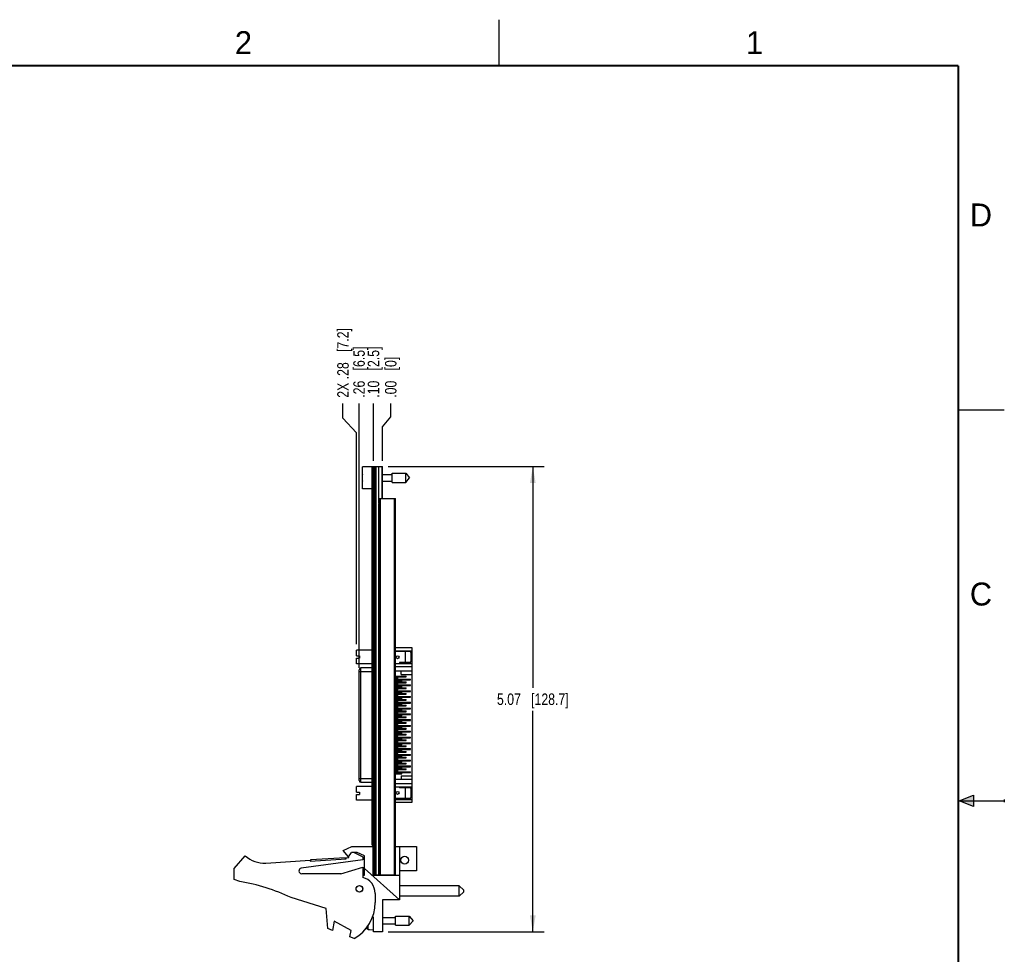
# Model space of a CAD drawing. Header units: inches. Extents: x 0 to 22, y 0 to 17.
# Tile 17 of 17: x 11.3 to 22, y 6.8 to 17. Entities that reach past the tile are written whole.
import ezdxf

# ---------------------------------------------------------------- set-up
doc = ezdxf.new("R2010")
doc.units = ezdxf.units.IN
doc.header["$LTSCALE"] = 1.21
doc.header["$MEASUREMENT"] = 0
doc.layers.get('0').update_dxf_attribs({"linetype": 'CONTINUOUS'})
doc.layers.add('02___PRT_ALL_AXES', color=7, linetype='CONTINUOUS')
doc.layers.add('DIMENSIONS', color=7, linetype='CONTINUOUS')
doc.styles.get("Standard").update_dxf_attribs({"font": 'txt', "width": 0.8})
doc.styles.add('TEXTSTYLE_2', font='txt')
doc.dimstyles.new('DIMSTYLE_1', dxfattribs={"dimtxt": 0.125, "dimasz": 0.18, "dimexe": 0.125, "dimexo": 0.0625, "dimgap": 0.03125, "dimtad": 0, "dimtih": 1, "dimtoh": 1, "dimzin": 4, "dimdsep": 46, "dimtxsty": 'STANDARD', "dimblk": '_FILLED', "dimblk1": '_FILLED', "dimblk2": '_FILLED', "dimcen": 0.09, "dimazin": 1, "dimtp": 0.001, "dimtm": 0.001, "dimtfac": 1, "dimtofl": 0, "dimtmove": 0, "dimatfit": 3, "dimldrblk": '_FILLED', "dimfxl": 1, "dimtolj": 1, "dimtzin": 4, "dimarcsym": 0})
doc.dimstyles.new('DIMSTYLE_2', dxfattribs={"dimtxt": 0.125, "dimasz": 0.18, "dimexe": 0.125, "dimexo": 0.0625, "dimgap": 0.03125, "dimtad": 0, "dimtih": 1, "dimtoh": 1, "dimzin": 4, "dimdsep": 46, "dimtxsty": 'STANDARD', "dimblk": '_FILLED', "dimblk1": '_FILLED', "dimblk2": '_FILLED', "dimcen": 0.09, "dimazin": 1, "dimtfac": 1, "dimtofl": 0, "dimtmove": 0, "dimatfit": 3, "dimldrblk": '_FILLED', "dimfxl": 1, "dimtolj": 1, "dimtzin": 4, "dimarcsym": 0})
doc.dimstyles.new('DIMSTYLE_3', dxfattribs={"dimtxt": 0.125, "dimasz": 0.18, "dimexe": 0.125, "dimexo": 0.0625, "dimgap": 0.0625, "dimtad": 0, "dimtih": 1, "dimtoh": 1, "dimzin": 4, "dimdsep": 46, "dimtxsty": 'STANDARD', "dimblk": '_FILLED', "dimblk1": '_FILLED', "dimblk2": '_FILLED', "dimcen": 0.09, "dimazin": 1, "dimtp": 0.001, "dimtm": 0.001, "dimtfac": 1, "dimtofl": 0, "dimtmove": 0, "dimatfit": 3, "dimldrblk": '_FILLED', "dimfxl": 1, "dimtolj": 1, "dimtzin": 4, "dimarcsym": 0})

# ---------------------------------------------------------------- blocks, each defined once
blk = doc.blocks.new('_FILLED')
at = {"color": 0, "linetype": 'BYBLOCK'}
blk.add_solid([(0, 0), (-1, 0.174), (-1, -0.174)], dxfattribs=at)
blk = doc.blocks.new('*D9')
at = {"layer": 'DIMENSIONS', "color": 2, "linetype": 'CONTINUOUS'}
for p, q in [((15.294, 12.138), (16.993, 12.138)), ((16.868, 12.138), (16.868, 9.73)), ((16.868, 7.073), (16.868, 9.48)), ((15.292, 7.073), (16.993, 7.073))]:
    blk.add_line(p, q, dxfattribs=at)
at = {"layer": 'DIMENSIONS', "color": 2, "linetype": 'CONTINUOUS', "xscale": 0.18, "yscale": 0.18, "zscale": 0.18}
for p, rotation in [((16.868, 12.138), 90), ((16.868, 7.073), 270)]:
    blk.add_blockref('_FILLED', p, dxfattribs=dict(at, rotation=rotation))
at = {"layer": 'DIMENSIONS', "color": 2, "linetype": 'CONTINUOUS', "insert": (16.868, 9.668), "char_height": 0.125, "width": 1.225, "attachment_point": 2, "line_spacing_factor": 0.9}
blk.add_mtext('5.07{\\ftxt.shx;\\W1.000000;\\H0.125000; }[128.7]', dxfattribs=at)
blk = doc.blocks.new('*D10')
at = {"layer": 'DIMENSIONS', "color": 2, "linetype": 'CONTINUOUS'}
blk.add_line((15.134, 12.201), (15.134, 12.823), dxfattribs=at)
at = {"layer": 'DIMENSIONS', "color": 2, "linetype": 'CONTINUOUS', "insert": (15.071, 12.886), "char_height": 0.125, "width": 0.925, "attachment_point": 1, "rotation": 90, "line_spacing_factor": 0.9}
blk.add_mtext('.10{\\ftxt.shx;\\W1.000000;\\H0.125000; }[2.5]', dxfattribs=at)
blk = doc.blocks.new('*D11')
at = {"layer": 'DIMENSIONS', "color": 2, "linetype": 'CONTINUOUS'}
for p, q in [((15.321, 12.679), (15.321, 12.823)), ((15.232, 12.571), (15.321, 12.679)), ((15.232, 12.201), (15.232, 12.571))]:
    blk.add_line(p, q, dxfattribs=at)
at = {"layer": 'DIMENSIONS', "color": 2, "linetype": 'CONTINUOUS', "insert": (15.259, 12.886), "char_height": 0.125, "width": 0.725, "attachment_point": 1, "rotation": 90, "line_spacing_factor": 0.9}
blk.add_mtext('.00{\\ftxt.shx;\\W1.000000;\\H0.125000; }[0]', dxfattribs=at)
blk = doc.blocks.new('*D12')
at = {"layer": 'DIMENSIONS', "color": 2, "linetype": 'CONTINUOUS'}
for p, q in [((14.801, 12.664), (14.801, 12.823)), ((14.949, 12.505), (14.801, 12.664)), ((14.949, 10.204), (14.949, 12.505))]:
    blk.add_line(p, q, dxfattribs=at)
at = {"layer": 'DIMENSIONS', "color": 2, "linetype": 'CONTINUOUS', "insert": (14.739, 12.886), "char_height": 0.125, "width": 1.225, "attachment_point": 1, "rotation": 90, "line_spacing_factor": 0.9}
blk.add_mtext('2X .28{\\ftxt.shx;\\W1.000000;\\H0.125000; }[7.2]', dxfattribs=at)
blk = doc.blocks.new('*D13')
at = {"layer": 'DIMENSIONS', "color": 2, "linetype": 'CONTINUOUS'}
for p, q in [((14.976, 10.151), (14.976, 12.823)), ((14.976, 9.984), (14.976, 10.151)), ((14.976, 9.948), (14.976, 9.984))]:
    blk.add_line(p, q, dxfattribs=at)
at = {"layer": 'DIMENSIONS', "color": 2, "linetype": 'CONTINUOUS', "insert": (14.914, 12.886), "char_height": 0.125, "width": 0.925, "attachment_point": 1, "rotation": 90, "line_spacing_factor": 0.9}
blk.add_mtext('.26{\\ftxt.shx;\\W1.000000;\\H0.125000; }[6.5]', dxfattribs=at)

msp = doc.modelspace()

# ---------------------------------------------------------------- hatches: boundary and pattern name
at = {"linetype": 'CONTINUOUS'}
msp.add_hatch(color=2, dxfattribs=at).paths.add_polyline_path([(21.666, 8.562), (21.666, 8.438), (21.51, 8.5)])

# ---------------------------------------------------------------- linework, layer by layer
at = {"color": 2, "linetype": 'CONTINUOUS'}
for p, q in [((16.5, 16.5), (16.5, 17)), ((22, 12.75), (21.5, 12.75)), ((21.51, 8.5), (21.666, 8.562)), ((21.51, 8.5), (22, 8.5)), ((21.666, 8.438), (21.51, 8.5)), ((21.666, 8.562), (21.666, 8.438)), ((22, 8.515), (22, 8.485))]:
    msp.add_line(p, q, dxfattribs=at)
at = {"color": 7, "linetype": 'CONTINUOUS'}
for p, q in [((15.014, 11.896), (15.014, 12.133)), ((15.134, 12.133), (15.014, 12.133)), ((15.119, 8.017), (15.119, 12.127)), ((15.119, 12.127), (15.134, 12.127)), ((15.134, 12.138), (15.193, 12.138)), ((15.134, 8.027), (15.134, 12.116)), ((15.012, 12.028), (15.014, 12.028)), ((15.119, 12.107), (15.134, 12.107)), ((15.232, 12.05), (15.337, 12.05)), ((15.337, 11.965), (15.337, 12.064)), ((15.337, 12.064), (15.485, 12.064)), ((15.485, 11.965), (15.485, 12.064)), ((15.485, 12.064), (15.527, 12.015)), ((15.485, 11.965), (15.527, 12.015)), ((15.014, 12.001), (15.012, 12.001)), ((15.232, 11.98), (15.337, 11.98)), ((15.337, 11.965), (15.485, 11.965)), ((15.119, 11.896), (15.014, 11.896)), ((15.2, 7.694), (15.2, 11.788)), ((15.2, 11.788), (15.374, 11.788)), ((15.374, 7.694), (15.374, 11.788)), ((14.949, 10.079), (14.949, 10.141)), ((15.119, 10.141), (14.949, 10.141)), ((14.949, 10.079), (14.983, 10.079)), ((14.983, 10.079), (14.983, 10.053)), ((15.553, 10.165), (15.374, 10.165)), ((15.374, 10.133), (15.553, 10.133)), ((15.532, 10.123), (15.374, 10.123)), ((15.482, 10.005), (15.482, 10.123)), ((15.541, 10.113), (15.541, 10.015)), ((15.553, 8.484), (15.553, 10.165)), ((14.949, 9.991), (14.949, 10.053)), ((14.949, 10.053), (14.983, 10.053)), ((15.119, 9.991), (14.949, 9.991)), ((15.374, 9.995), (15.553, 9.995)), ((15.415, 10.005), (15.415, 9.995)), ((15.532, 10.005), (15.415, 10.005)), ((14.976, 8.721), (14.976, 9.927)), ((14.976, 9.908), (15.119, 9.908)), ((14.996, 8.701), (14.996, 9.947)), ((15.119, 9.947), (14.996, 9.947)), ((15.374, 9.96), (15.553, 9.96)), ((15.374, 9.915), (15.553, 9.915)), ((15.435, 9.875), (15.435, 9.915)), ((15.435, 9.875), (15.553, 9.875)), ((15.374, 9.856), (15.49, 9.856)), ((15.374, 9.848), (15.49, 9.848)), ((15.374, 9.84), (15.398, 9.84)), ((15.374, 9.832), (15.398, 9.832)), ((15.374, 9.824), (15.536, 9.824)), ((15.374, 9.816), (15.536, 9.816)), ((15.374, 9.808), (15.443, 9.808)), ((15.374, 9.8), (15.443, 9.8)), ((15.374, 9.793), (15.49, 9.793)), ((15.374, 9.785), (15.49, 9.785)), ((15.374, 9.777), (15.398, 9.777)), ((15.374, 9.769), (15.398, 9.769)), ((15.374, 9.761), (15.536, 9.761)), ((15.374, 9.753), (15.536, 9.753)), ((15.378, 9.84), (15.378, 9.832)), ((15.378, 9.777), (15.378, 9.769)), ((15.398, 9.832), (15.398, 9.84)), ((15.398, 9.769), (15.398, 9.777)), ((15.423, 9.808), (15.423, 9.8)), ((15.443, 9.8), (15.443, 9.808)), ((15.471, 9.856), (15.471, 9.848)), ((15.471, 9.793), (15.471, 9.785)), ((15.49, 9.848), (15.49, 9.856)), ((15.49, 9.785), (15.49, 9.793)), ((15.516, 9.824), (15.516, 9.816)), ((15.516, 9.761), (15.516, 9.753)), ((15.536, 9.816), (15.536, 9.824)), ((15.536, 9.753), (15.536, 9.761)), ((15.374, 9.745), (15.443, 9.745)), ((15.374, 9.737), (15.443, 9.737)), ((15.374, 9.73), (15.49, 9.73)), ((15.374, 9.722), (15.49, 9.722)), ((15.374, 9.714), (15.398, 9.714)), ((15.374, 9.706), (15.398, 9.706)), ((15.374, 9.698), (15.536, 9.698)), ((15.374, 9.69), (15.536, 9.69)), ((15.374, 9.682), (15.443, 9.682)), ((15.374, 9.674), (15.443, 9.674)), ((15.374, 9.667), (15.49, 9.667)), ((15.374, 9.659), (15.49, 9.659)), ((15.374, 9.651), (15.398, 9.651)), ((15.378, 9.714), (15.378, 9.706)), ((15.378, 9.651), (15.378, 9.643)), ((15.398, 9.706), (15.398, 9.714)), ((15.398, 9.643), (15.398, 9.651)), ((15.423, 9.745), (15.423, 9.737)), ((15.423, 9.682), (15.423, 9.674)), ((15.443, 9.737), (15.443, 9.745)), ((15.443, 9.674), (15.443, 9.682)), ((15.471, 9.73), (15.471, 9.722)), ((15.471, 9.667), (15.471, 9.659)), ((15.49, 9.722), (15.49, 9.73)), ((15.49, 9.659), (15.49, 9.667)), ((15.516, 9.698), (15.516, 9.69)), ((15.536, 9.69), (15.536, 9.698)), ((15.374, 9.643), (15.398, 9.643)), ((15.374, 9.635), (15.536, 9.635)), ((15.374, 9.627), (15.536, 9.627)), ((15.374, 9.619), (15.443, 9.619)), ((15.374, 9.611), (15.443, 9.611)), ((15.374, 9.604), (15.49, 9.604)), ((15.374, 9.596), (15.49, 9.596)), ((15.374, 9.588), (15.398, 9.588)), ((15.374, 9.58), (15.398, 9.58)), ((15.374, 9.572), (15.536, 9.572)), ((15.374, 9.564), (15.536, 9.564)), ((15.374, 9.556), (15.443, 9.556)), ((15.374, 9.548), (15.443, 9.548)), ((15.374, 9.541), (15.49, 9.541)), ((15.378, 9.588), (15.378, 9.58)), ((15.398, 9.58), (15.398, 9.588)), ((15.423, 9.619), (15.423, 9.611)), ((15.423, 9.556), (15.423, 9.548)), ((15.443, 9.611), (15.443, 9.619)), ((15.443, 9.548), (15.443, 9.556)), ((15.471, 9.604), (15.471, 9.596)), ((15.471, 9.541), (15.471, 9.533)), ((15.49, 9.596), (15.49, 9.604)), ((15.49, 9.533), (15.49, 9.541)), ((15.516, 9.635), (15.516, 9.627)), ((15.516, 9.572), (15.516, 9.564)), ((15.536, 9.627), (15.536, 9.635)), ((15.536, 9.564), (15.536, 9.572)), ((15.374, 9.533), (15.49, 9.533)), ((15.374, 9.525), (15.398, 9.525)), ((15.374, 9.517), (15.398, 9.517)), ((15.374, 9.509), (15.536, 9.509)), ((15.374, 9.501), (15.536, 9.501)), ((15.374, 9.493), (15.443, 9.493)), ((15.374, 9.486), (15.443, 9.486)), ((15.374, 9.478), (15.49, 9.478)), ((15.374, 9.47), (15.49, 9.47)), ((15.374, 9.462), (15.398, 9.462)), ((15.374, 9.454), (15.398, 9.454)), ((15.374, 9.446), (15.536, 9.446)), ((15.374, 9.438), (15.536, 9.438)), ((15.378, 9.525), (15.378, 9.517)), ((15.378, 9.462), (15.378, 9.454)), ((15.398, 9.517), (15.398, 9.525)), ((15.398, 9.454), (15.398, 9.462)), ((15.423, 9.493), (15.423, 9.486)), ((15.443, 9.486), (15.443, 9.493)), ((15.471, 9.478), (15.471, 9.47)), ((15.49, 9.47), (15.49, 9.478)), ((15.516, 9.509), (15.516, 9.501)), ((15.516, 9.446), (15.516, 9.438)), ((15.536, 9.501), (15.536, 9.509)), ((15.536, 9.438), (15.536, 9.446)), ((15.374, 9.43), (15.443, 9.43)), ((15.374, 9.423), (15.443, 9.423)), ((15.374, 9.415), (15.49, 9.415)), ((15.374, 9.407), (15.49, 9.407)), ((15.374, 9.399), (15.398, 9.399)), ((15.374, 9.391), (15.398, 9.391)), ((15.374, 9.383), (15.536, 9.383)), ((15.374, 9.375), (15.536, 9.375)), ((15.374, 9.367), (15.443, 9.367)), ((15.374, 9.36), (15.443, 9.36)), ((15.374, 9.352), (15.49, 9.352)), ((15.374, 9.344), (15.49, 9.344)), ((15.374, 9.336), (15.398, 9.336)), ((15.374, 9.328), (15.398, 9.328)), ((15.378, 9.399), (15.378, 9.391)), ((15.378, 9.336), (15.378, 9.328)), ((15.398, 9.391), (15.398, 9.399)), ((15.398, 9.328), (15.398, 9.336)), ((15.423, 9.43), (15.423, 9.423)), ((15.423, 9.367), (15.423, 9.36)), ((15.443, 9.423), (15.443, 9.43)), ((15.443, 9.36), (15.443, 9.367)), ((15.471, 9.415), (15.471, 9.407)), ((15.471, 9.352), (15.471, 9.344)), ((15.49, 9.407), (15.49, 9.415)), ((15.49, 9.344), (15.49, 9.352)), ((15.516, 9.383), (15.516, 9.375)), ((15.536, 9.375), (15.536, 9.383)), ((15.374, 9.32), (15.536, 9.32)), ((15.374, 9.312), (15.536, 9.312)), ((15.374, 9.304), (15.443, 9.304)), ((15.374, 9.297), (15.443, 9.297)), ((15.374, 9.289), (15.49, 9.289)), ((15.374, 9.281), (15.49, 9.281)), ((15.374, 9.273), (15.398, 9.273)), ((15.374, 9.265), (15.398, 9.265)), ((15.374, 9.257), (15.536, 9.257)), ((15.374, 9.249), (15.536, 9.249)), ((15.374, 9.241), (15.443, 9.241)), ((15.374, 9.234), (15.443, 9.234)), ((15.374, 9.226), (15.49, 9.226)), ((15.374, 9.218), (15.49, 9.218)), ((15.378, 9.273), (15.378, 9.265)), ((15.398, 9.265), (15.398, 9.273)), ((15.423, 9.304), (15.423, 9.297)), ((15.423, 9.241), (15.423, 9.234)), ((15.443, 9.297), (15.443, 9.304)), ((15.443, 9.234), (15.443, 9.241)), ((15.471, 9.289), (15.471, 9.281)), ((15.471, 9.226), (15.471, 9.218)), ((15.49, 9.281), (15.49, 9.289)), ((15.49, 9.218), (15.49, 9.226)), ((15.516, 9.32), (15.516, 9.312)), ((15.516, 9.257), (15.516, 9.249)), ((15.536, 9.312), (15.536, 9.32)), ((15.536, 9.249), (15.536, 9.257)), ((15.374, 9.21), (15.398, 9.21)), ((15.374, 9.202), (15.398, 9.202)), ((15.374, 9.194), (15.536, 9.194)), ((15.374, 9.186), (15.536, 9.186)), ((15.374, 9.178), (15.443, 9.178)), ((15.374, 9.171), (15.443, 9.171)), ((15.374, 9.163), (15.49, 9.163)), ((15.374, 9.155), (15.49, 9.155)), ((15.374, 9.147), (15.398, 9.147)), ((15.374, 9.139), (15.398, 9.139)), ((15.374, 9.131), (15.536, 9.131)), ((15.374, 9.123), (15.536, 9.123)), ((15.374, 9.115), (15.443, 9.115)), ((15.378, 9.21), (15.378, 9.202)), ((15.378, 9.147), (15.378, 9.139)), ((15.398, 9.202), (15.398, 9.21)), ((15.398, 9.139), (15.398, 9.147)), ((15.423, 9.178), (15.423, 9.171)), ((15.423, 9.115), (15.423, 9.108)), ((15.443, 9.171), (15.443, 9.178)), ((15.443, 9.108), (15.443, 9.115)), ((15.471, 9.163), (15.471, 9.155)), ((15.49, 9.155), (15.49, 9.163)), ((15.516, 9.194), (15.516, 9.186)), ((15.516, 9.131), (15.516, 9.123)), ((15.536, 9.186), (15.536, 9.194)), ((15.536, 9.123), (15.536, 9.131)), ((15.374, 9.108), (15.443, 9.108)), ((15.374, 9.1), (15.49, 9.1)), ((15.374, 9.092), (15.49, 9.092)), ((15.374, 9.084), (15.398, 9.084)), ((15.374, 9.076), (15.398, 9.076)), ((15.374, 9.068), (15.536, 9.068)), ((15.374, 9.06), (15.536, 9.06)), ((15.374, 9.052), (15.443, 9.052)), ((15.374, 9.045), (15.443, 9.045)), ((15.374, 9.037), (15.49, 9.037)), ((15.374, 9.029), (15.49, 9.029)), ((15.374, 9.021), (15.398, 9.021)), ((15.374, 9.013), (15.398, 9.013)), ((15.374, 9.005), (15.536, 9.005)), ((15.378, 9.084), (15.378, 9.076)), ((15.378, 9.021), (15.378, 9.013)), ((15.398, 9.076), (15.398, 9.084)), ((15.398, 9.013), (15.398, 9.021)), ((15.423, 9.052), (15.423, 9.045)), ((15.443, 9.045), (15.443, 9.052)), ((15.471, 9.1), (15.471, 9.092)), ((15.471, 9.037), (15.471, 9.029)), ((15.49, 9.092), (15.49, 9.1)), ((15.49, 9.029), (15.49, 9.037)), ((15.516, 9.068), (15.516, 9.06)), ((15.516, 9.005), (15.516, 8.997)), ((15.536, 9.06), (15.536, 9.068)), ((15.536, 8.997), (15.536, 9.005)), ((15.374, 8.997), (15.536, 8.997)), ((15.374, 8.989), (15.443, 8.989)), ((15.374, 8.982), (15.443, 8.982)), ((15.374, 8.974), (15.49, 8.974)), ((15.374, 8.966), (15.49, 8.966)), ((15.374, 8.958), (15.398, 8.958)), ((15.374, 8.95), (15.398, 8.95)), ((15.374, 8.942), (15.536, 8.942)), ((15.374, 8.934), (15.536, 8.934)), ((15.374, 8.926), (15.443, 8.926)), ((15.374, 8.919), (15.443, 8.919)), ((15.374, 8.911), (15.49, 8.911)), ((15.374, 8.903), (15.49, 8.903)), ((15.378, 8.958), (15.378, 8.95)), ((15.398, 8.95), (15.398, 8.958)), ((15.423, 8.989), (15.423, 8.982)), ((15.423, 8.926), (15.423, 8.919)), ((15.443, 8.982), (15.443, 8.989)), ((15.443, 8.919), (15.443, 8.926)), ((15.471, 8.974), (15.471, 8.966)), ((15.471, 8.911), (15.471, 8.903)), ((15.49, 8.966), (15.49, 8.974)), ((15.49, 8.903), (15.49, 8.911)), ((15.516, 8.942), (15.516, 8.934)), ((15.536, 8.934), (15.536, 8.942)), ((15.374, 8.895), (15.398, 8.895)), ((15.374, 8.887), (15.398, 8.887)), ((15.374, 8.879), (15.536, 8.879)), ((15.374, 8.871), (15.536, 8.871)), ((15.374, 8.863), (15.443, 8.863)), ((15.374, 8.856), (15.443, 8.856)), ((15.374, 8.848), (15.49, 8.848)), ((15.374, 8.84), (15.49, 8.84)), ((15.374, 8.832), (15.398, 8.832)), ((15.374, 8.824), (15.398, 8.824)), ((15.374, 8.816), (15.536, 8.816)), ((15.374, 8.808), (15.536, 8.808)), ((15.374, 8.8), (15.443, 8.8)), ((15.374, 8.793), (15.443, 8.793)), ((15.378, 8.895), (15.378, 8.887)), ((15.378, 8.832), (15.378, 8.824)), ((15.398, 8.887), (15.398, 8.895)), ((15.398, 8.824), (15.398, 8.832)), ((15.423, 8.863), (15.423, 8.856)), ((15.423, 8.8), (15.423, 8.793)), ((15.443, 8.856), (15.443, 8.863)), ((15.443, 8.793), (15.443, 8.8)), ((15.471, 8.848), (15.471, 8.84)), ((15.49, 8.84), (15.49, 8.848)), ((15.516, 8.879), (15.516, 8.871)), ((15.516, 8.816), (15.516, 8.808)), ((15.536, 8.871), (15.536, 8.879)), ((15.536, 8.808), (15.536, 8.816)), ((15.119, 8.74), (14.976, 8.74)), ((15.119, 8.701), (14.996, 8.701)), ((15.374, 8.734), (15.553, 8.734)), ((15.374, 8.688), (15.553, 8.688)), ((15.435, 8.773), (15.553, 8.773)), ((15.435, 8.773), (15.435, 8.734)), ((15.119, 8.657), (14.949, 8.657)), ((14.949, 8.595), (14.949, 8.657)), ((14.949, 8.595), (14.983, 8.595)), ((14.983, 8.595), (14.983, 8.569)), ((15.374, 8.653), (15.553, 8.653)), ((15.415, 8.653), (15.415, 8.643)), ((15.532, 8.643), (15.415, 8.643)), ((15.482, 8.525), (15.482, 8.643)), ((15.541, 8.633), (15.541, 8.535)), ((14.949, 8.569), (14.983, 8.569)), ((14.949, 8.507), (14.949, 8.569)), ((15.119, 8.507), (14.949, 8.507)), ((15.532, 8.525), (15.374, 8.525)), ((15.374, 8.515), (15.553, 8.515)), ((15.374, 8.484), (15.553, 8.484)), ((14.802, 7.959), (14.897, 8.002)), ((14.862, 7.889), (14.802, 7.959)), ((14.862, 7.889), (14.895, 7.939)), ((14.955, 7.939), (14.895, 7.939)), ((14.897, 8.002), (15.127, 8.002)), ((14.923, 7.939), (15.017, 7.892)), ((15.037, 7.902), (14.955, 7.939)), ((15.119, 8.037), (15.134, 8.037)), ((15.119, 8.017), (15.134, 8.017)), ((15.127, 8.002), (15.127, 7.692)), ((15.374, 8.002), (15.602, 8.002)), ((15.418, 8.002), (15.418, 7.423)), ((15.602, 8.002), (15.602, 7.739)), ((13.617, 7.762), (13.737, 7.902)), ((13.96, 7.822), (14.446, 7.854)), ((15.017, 7.857), (14.348, 7.766)), ((14.446, 7.844), (14.835, 7.87)), ((14.446, 7.854), (14.446, 7.844)), ((14.453, 7.86), (14.827, 7.884)), ((14.454, 7.845), (14.453, 7.86)), ((14.828, 7.869), (14.827, 7.884)), ((14.835, 7.88), (14.867, 7.882)), ((14.835, 7.87), (14.835, 7.88)), ((14.867, 7.882), (14.867, 7.896)), ((15.017, 7.892), (15.017, 7.857)), ((15.037, 7.692), (15.037, 7.902)), ((13.617, 7.642), (13.617, 7.762)), ((14.777, 7.707), (15.017, 7.777)), ((15.017, 7.777), (15.017, 7.667)), ((15.418, 7.423), (15.037, 7.763)), ((15.602, 7.739), (15.418, 7.739)), ((13.679, 7.622), (13.617, 7.642)), ((14.777, 7.707), (14.352, 7.707)), ((15.017, 7.692), (15.037, 7.692)), ((15.127, 7.692), (15.418, 7.692)), ((15.232, 7.692), (15.232, 7.694)), ((16.068, 7.576), (15.418, 7.576)), ((16.068, 7.576), (16.118, 7.526)), ((16.068, 7.461), (16.068, 7.576)), ((16.068, 7.461), (16.118, 7.511)), ((16.118, 7.511), (16.118, 7.526)), ((14.617, 7.327), (14.237, 7.446)), ((15.152, 7.492), (15.152, 7.392)), ((15.418, 7.423), (15.23, 7.423)), ((15.23, 7.423), (15.23, 7.073)), ((16.068, 7.461), (15.418, 7.461)), ((14.637, 7.11), (14.617, 7.327)), ((14.707, 7.19), (14.687, 7.09)), ((14.891, 7.09), (14.707, 7.19)), ((15.132, 7.233), (15.124, 7.239)), ((15.132, 7.073), (15.132, 7.233)), ((15.23, 7.23), (15.375, 7.23)), ((15.375, 7.244), (15.523, 7.244)), ((15.375, 7.145), (15.375, 7.244)), ((15.523, 7.244), (15.565, 7.195)), ((15.523, 7.145), (15.523, 7.244)), ((15.523, 7.145), (15.565, 7.195)), ((14.687, 7.09), (14.637, 7.11)), ((14.876, 7.018), (14.891, 7.09)), ((15.06, 7.113), (15.06, 7.121)), ((15.074, 7.101), (15.074, 7.14)), ((15.074, 7.101), (15.09, 7.1)), ((15.09, 7.1), (15.09, 7.099)), ((15.09, 7.099), (15.132, 7.097)), ((15.23, 7.16), (15.375, 7.16)), ((15.375, 7.145), (15.523, 7.145)), ((14.923, 7), (14.876, 7.018)), ((15.23, 7.073), (15.132, 7.073))]:
    msp.add_line(p, q, dxfattribs=at)
at = {"color": 7, "linetype": 'CONTINUOUS', "const_width": 0.02}
for points in [[(21.5, 16.5), (0.5, 16.5)], [(21.5, 0.5), (21.5, 16.5)]]:
    msp.add_lwpolyline(points, dxfattribs=at)
at = {"color": 7, "linetype": 'CONTINUOUS'}
for centre, radius in [((15.396, 10.062), 0.0157), ((15.396, 8.586), 0.0157), ((15.473, 7.854), 0.0425), ((14.98, 7.542), 0.0365), ((14.98, 7.542), 0.035)]:
    msp.add_circle(centre, radius, dxfattribs=at)
for centre, radius, start, end in [((15.324, 12.015), 0.313, 172.972, 177.4743), ((15.324, 12.015), 0.313, 182.5257, 187.0277), ((15.532, 10.113), 0.00984, 0, 90), ((15.532, 10.015), 0.00984, 270, 360), ((14.996, 9.927), 0.0197, 90, 180), ((14.996, 8.721), 0.0197, 180, 270), ((15.532, 8.633), 0.00984, 0, 90), ((15.532, 8.535), 0.00984, 270, 360), ((13.941, 8.122), 0.3, 227.1666, 273.7467), ((14.352, 7.737), 0.03, 97.6845, 270), ((13.355, 5.622), 2.026, 64.2145, 80.8167), ((14.972, 7.492), 0.18, 0, 75.5225), ((14.702, 7.392), 0.45, 299.4136, 360), ((15.362, 7.195), 0.313, 193.9238, 195.2119), ((15.076, 7.117), 0.0161, 195.2154, 203.9707), ((15.075, 7.117), 0.0156, 257.6175, 266.6515)]:
    msp.add_arc(centre, radius, start, end, dxfattribs=at)
msp.add_open_spline([(15.072, 7.101), (15.071, 7.102), (15.069, 7.102), (15.065, 7.104), (15.063, 7.107), (15.062, 7.109), (15.061, 7.11)], degree=3, knots=[0, 0, 0, 0, 0.249992, 0.499991, 0.749994, 1, 1, 1, 1], dxfattribs=at)
at = {"layer": '02___PRT_ALL_AXES', "color": 7, "linetype": 'CONTINUOUS'}
for p, q in [((15.134, 12.116), (15.134, 12.138)), ((15.146, 7.694), (15.146, 12.138)), ((15.152, 7.694), (15.152, 12.138)), ((15.164, 7.694), (15.164, 12.138)), ((15.193, 11.743), (15.193, 12.138)), ((15.193, 12.138), (15.232, 12.138)), ((15.227, 11.788), (15.227, 12.138)), ((15.232, 11.788), (15.232, 12.138)), ((15.232, 11.804), (15.227, 11.804)), ((15.189, 11.739), (15.193, 11.743)), ((15.193, 11.735), (15.189, 11.739)), ((15.193, 7.694), (15.193, 11.735)), ((15.21, 7.694), (15.21, 11.788)), ((15.364, 7.694), (15.364, 11.788)), ((15.134, 7.694), (15.134, 8.027)), ((15.127, 7.926), (15.13, 7.926)), ((15.13, 7.739), (15.13, 7.926)), ((15.127, 7.739), (15.13, 7.739)), ((15.134, 7.694), (15.374, 7.694))]:
    msp.add_line(p, q, dxfattribs=at)
for centre, start, end in [((15.13, 7.922), 0, 90), ((15.13, 7.743), 270, 360)]:
    msp.add_arc(centre, 0.00394, start, end, dxfattribs=at)
for start_param, end_param in [(2.739412, 2.93914), (-2.93914, -2.739412)]:
    msp.add_ellipse((15.3, 11.739), major_axis=(0.109, 0), ratio=0.183021, start_param=start_param, end_param=end_param, dxfattribs=at)

# ---------------------------------------------------------------- texts
at = {"color": 2, "linetype": 'CONTINUOUS', "char_height": 0.25, "width": 0.25, "attachment_point": 1, "line_spacing_factor": 0.9, "style": 'TEXTSTYLE_2'}
for s, insert in [('2', (13.625, 16.875)), ('1', (19.188, 16.875)), ('D', (21.625, 15)), ('C', (21.625, 10.875))]:
    msp.add_mtext(s, dxfattribs=dict(at, insert=insert))

# ---------------------------------------------------------------- dimensions: what is measured, and where the dimension line sits
at = {"layer": 'DIMENSIONS', "color": 2, "linetype": 'CONTINUOUS'}
dim = msp.add_ordinate_dim(feature_location=(14.949, 10.204), offset=(-0.148, 2.62), dtype=1, origin=(15.232, 10.141), text='2X <>', dimstyle='DIMSTYLE_1', dxfattribs=at)
dim.commit()
dim.dimension.update_dxf_attribs({"geometry": '*D12', "text_midpoint": (14.801, 13.498)})
for feature_location, offset, origin, dimstyle, picture, middle in [((14.976, 9.948), (0, 2.875), (15.232, 9.927), 'DIMSTYLE_1', '*D13', (14.976, 13.348)), ((15.134, 12.201), (0, 0.623), (15.232, 12.138), 'DIMSTYLE_1', '*D10', (15.134, 13.348)), ((15.231641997, 12.200626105), (0.089388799, 0.622786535), (15.231641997, 12.138126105), 'DIMSTYLE_2', '*D11', (15.321030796, 13.24841264))]:
    dim = msp.add_ordinate_dim(feature_location=feature_location, offset=offset, dtype=1, origin=origin, dimstyle=dimstyle, dxfattribs=at)
    dim.commit()
    dim.dimension.update_dxf_attribs({"geometry": picture, "text_midpoint": middle})
dim = msp.add_linear_dim(base=(16.8676, 12.1381), p1=(15.2296, 7.0727), p2=(15.2316, 12.1381), angle=90, dimstyle='DIMSTYLE_3', dxfattribs=at)
dim.commit()
dim.dimension.update_dxf_attribs({"geometry": '*D9', "text_midpoint": (16.8676, 9.6054), "dimtype": 160})

doc.saveas('drawing.dxf')
